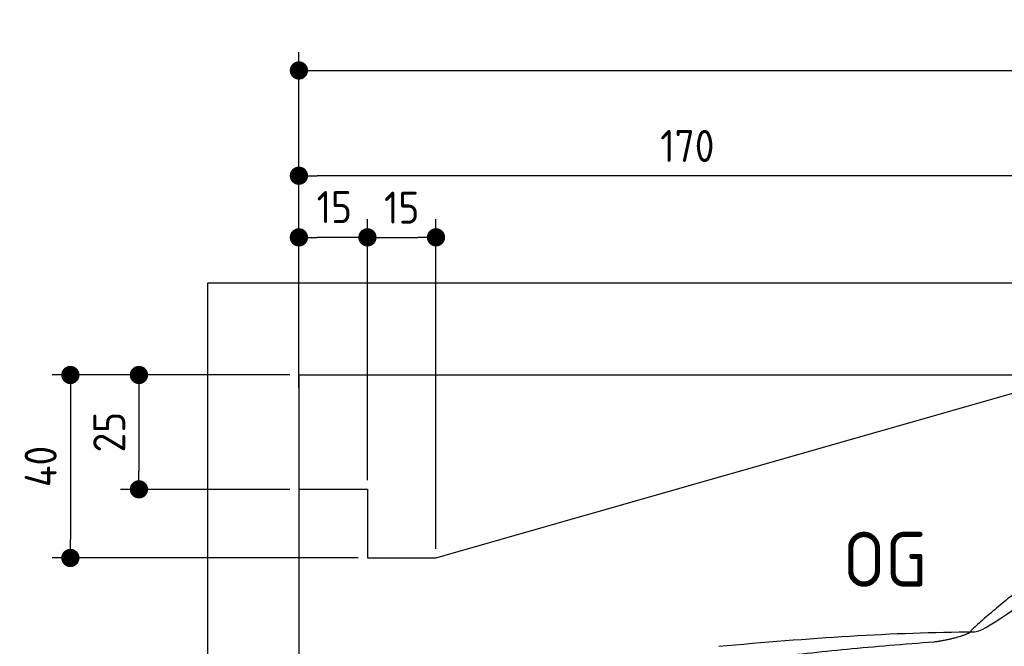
# Model space of a CAD drawing. Header units: millimetres. Extents: x -411 to 6777, y 0 to 7077.
# Tile 3 of 6: x -411 to 1744, y 5707 to 7077. Entities that reach past the tile are written whole.
import ezdxf

# ---------------------------------------------------------------- set-up
doc = ezdxf.new("R2010")
doc.units = ezdxf.units.MM
doc.layers.add('4', color=3, linetype='Continuous')
doc.layers.add('car', color=10, linetype='Continuous', lineweight=25)
doc.layers.add('Gebäude', color=7, linetype='Continuous', lineweight=25)
doc.styles.get("Standard").update_dxf_attribs({"font": 'ISOCP.SHX'})
doc.dimstyles.new('GEN-ISO', dxfattribs={"dimscale": 20, "dimtxt": 3.5, "dimasz": 2, "dimexe": 2, "dimexo": 1, "dimgap": 1.5, "dimtad": 1, "dimdec": 1, "dimlfac": 0.1, "dimdsep": 46, "dimtxsty": 'STANDARD', "dimblk": 'PUNKT', "dimcen": 2, "dimclrd": 256, "dimclre": 256, "dimclrt": 2, "dimadec": 0, "dimazin": 0, "dimtp": 0.1, "dimtm": 0.1, "dimtfac": 0.71, "dimtdec": 1, "dimtmove": 2, "dimatfit": 3, "dimldrblk": 'PUNKT', "dimfxl": 2, "dimtolj": 1, "dimarcsym": 0})

# ---------------------------------------------------------------- blocks, each defined once
blk = doc.blocks.new('PUNKT')
at = {"layer": '4', "color": 0, "linetype": 'ByBlock'}
blk.add_line((-0.5, 0), (-1, 0), dxfattribs=at)
at = {"layer": '4', "color": 0, "linetype": 'ByBlock', "const_width": 0.5}
blk.add_lwpolyline([(-0.25, 0, 1), (0.25, 0, 1)], format="xyb", close=True, dxfattribs=at)
blk = doc.blocks.new('*D71')
at = {"layer": '4', "lineweight": -2, "transparency": 16777216}
for p, q in [((200, 6320.9), (200, 7005.8)), ((5700, 6470.9), (5700, 7005.8)), ((240, 6965.8), (5660, 6965.8))]:
    blk.add_line(p, q, dxfattribs=at)
at = {"layer": 'Defpoints', "color": 0, "transparency": 16777216}
for p in [(5700, 6965.8), (5700, 6450.9), (200, 6300.9)]:
    blk.add_point(p, dxfattribs=at)
at = {"layer": '4', "lineweight": -2, "transparency": 16777216, "xscale": 40, "yscale": 40, "zscale": 40, "rotation": 180}
blk.add_blockref('PUNKT', (200, 6965.8), dxfattribs=at)
at = {"layer": '4', "lineweight": -2, "transparency": 16777216, "xscale": 40, "yscale": 40, "zscale": 40}
blk.add_blockref('PUNKT', (5700, 6965.8), dxfattribs=at)
at = {"layer": '4', "color": 2, "transparency": 16777216, "insert": (2950, 7030.8), "char_height": 70, "attachment_point": 5}
blk.add_mtext('550', dxfattribs=at)
blk = doc.blocks.new('Car')
at = {"layer": 'car'}
for points, degree in [([(1625.5, 5753.6), (1661.2, 5750.2), (1961.1, 6001.8), (2138.6, 6112.4)], 3), ([(1921.4, 6007.4), (1840.9, 5946.2), (1739.3, 5861.8), (1610.9, 5755.4), (1616.9, 5753.5)], 4), ([(1066.5, 5716.9), (1262.7, 5736.6), (1447.7, 5751.4), (1625.5, 5753.6)], 3), ([(1537.8, 5731), (1590.9, 5739.3), (1616.6, 5752.5)], 2), ([(725.4, 5595), (961.2, 5683.8), (1537.8, 5731)], 2)]:
    blk.add_open_spline(points, degree=degree, dxfattribs=at)
blk = doc.blocks.new('_Dot')
at = {"color": 0, "linetype": 'ByBlock', "lineweight": -2}
blk.add_line((-0.5, 0), (-1, 0), dxfattribs=at)
at = {"color": 0, "linetype": 'ByBlock', "const_width": 0.5}
blk.add_lwpolyline([(-0.25, 0, 1), (0.25, 0, 1)], format="xyb", close=True, dxfattribs=at)
blk = doc.blocks.new('*D77')
at = {"layer": '4', "lineweight": -2, "transparency": 16777216}
for p, q in [((200, 6270.9), (200, 6775.7)), ((1900, 6320), (1900, 6775.7)), ((1860, 6735.7), (240, 6735.7))]:
    blk.add_line(p, q, dxfattribs=at)
at = {"layer": 'Defpoints', "color": 0, "transparency": 16777216}
for p in [(200, 6735.7), (1900, 6300), (200, 6250.9)]:
    blk.add_point(p, dxfattribs=at)
at = {"layer": '4', "lineweight": -2, "transparency": 16777216, "xscale": 40, "yscale": 40, "zscale": 40, "rotation": 180}
blk.add_blockref('_Dot', (200, 6735.7), dxfattribs=at)
at = {"layer": '4', "lineweight": -2, "transparency": 16777216, "xscale": 40, "yscale": 40, "zscale": 40}
blk.add_blockref('_Dot', (1900, 6735.7), dxfattribs=at)
at = {"layer": '4', "color": 2, "transparency": 16777216, "insert": (1050, 6800.7), "char_height": 70, "attachment_point": 5}
blk.add_mtext('170', dxfattribs=at)
blk = doc.blocks.new('*D78')
at = {"layer": '4', "lineweight": -2, "transparency": 16777216}
for p, q in [((200, 6320), (200, 6640.9)), ((350, 6070), (350, 6640.9)), ((310, 6600.9), (240, 6600.9))]:
    blk.add_line(p, q, dxfattribs=at)
at = {"layer": 'Defpoints', "color": 0, "transparency": 16777216}
for p in [(200, 6600.9), (200, 6300), (350, 6050)]:
    blk.add_point(p, dxfattribs=at)
at = {"layer": '4', "lineweight": -2, "transparency": 16777216, "xscale": 40, "yscale": 40, "zscale": 40, "rotation": 180}
blk.add_blockref('_Dot', (200, 6600.9), dxfattribs=at)
at = {"layer": '4', "lineweight": -2, "transparency": 16777216, "xscale": 40, "yscale": 40, "zscale": 40}
blk.add_blockref('_Dot', (350, 6600.9), dxfattribs=at)
at = {"layer": '4', "color": 2, "transparency": 16777216, "insert": (277.5, 6667.1), "char_height": 70, "attachment_point": 5}
blk.add_mtext('15', dxfattribs=at)
blk = doc.blocks.new('*D79')
at = {"layer": '4', "lineweight": -2, "transparency": 16777216}
for p, q in [((180, 6300), (-340, 6300)), ((-300, 6260), (-300, 5940)), ((330, 5900), (-340, 5900))]:
    blk.add_line(p, q, dxfattribs=at)
at = {"layer": 'Defpoints', "color": 0, "transparency": 16777216}
for p in [(200, 6300), (-300, 5900), (350, 5900)]:
    blk.add_point(p, dxfattribs=at)
at = {"layer": '4', "lineweight": -2, "transparency": 16777216, "xscale": 40, "yscale": 40, "zscale": 40}
for p, rotation in [((-300, 6300), 90), ((-300, 5900), 270)]:
    blk.add_blockref('_Dot', p, dxfattribs=dict(at, rotation=rotation))
at = {"layer": '4', "color": 2, "transparency": 16777216, "insert": (-365, 6100), "char_height": 70, "attachment_point": 5, "rotation": 90}
blk.add_mtext('40', dxfattribs=at)
blk = doc.blocks.new('*D80')
at = {"layer": '4', "lineweight": -2, "transparency": 16777216}
for p, q in [((180, 6300), (-190, 6300)), ((-150, 6260), (-150, 6090)), ((180, 6050), (-190, 6050))]:
    blk.add_line(p, q, dxfattribs=at)
at = {"layer": 'Defpoints', "color": 0, "transparency": 16777216}
for p in [(200, 6300), (-150, 6050), (200, 6050)]:
    blk.add_point(p, dxfattribs=at)
at = {"layer": '4', "lineweight": -2, "transparency": 16777216, "xscale": 40, "yscale": 40, "zscale": 40}
for p, rotation in [((-150, 6300), 90), ((-150, 6050), 270)]:
    blk.add_blockref('_Dot', p, dxfattribs=dict(at, rotation=rotation))
at = {"layer": '4', "color": 2, "transparency": 16777216, "insert": (-215, 6175), "char_height": 70, "attachment_point": 5, "rotation": 90}
blk.add_mtext('25', dxfattribs=at)
blk = doc.blocks.new('*D81')
at = {"layer": '4', "lineweight": -2, "transparency": 16777216}
for p, q in [((350, 6070), (350, 6640.9)), ((500, 5920), (500, 6640.9)), ((390, 6600.9), (460, 6600.9))]:
    blk.add_line(p, q, dxfattribs=at)
at = {"layer": 'Defpoints', "color": 0, "transparency": 16777216}
for p in [(500, 6600.9), (350, 6050), (500, 5900)]:
    blk.add_point(p, dxfattribs=at)
at = {"layer": '4', "lineweight": -2, "transparency": 16777216, "xscale": 40, "yscale": 40, "zscale": 40, "rotation": 180}
blk.add_blockref('_Dot', (350, 6600.9), dxfattribs=at)
at = {"layer": '4', "lineweight": -2, "transparency": 16777216, "xscale": 40, "yscale": 40, "zscale": 40}
blk.add_blockref('_Dot', (500, 6600.9), dxfattribs=at)
at = {"layer": '4', "color": 2, "transparency": 16777216, "insert": (425, 6665.9), "char_height": 70, "attachment_point": 5}
blk.add_mtext('15', dxfattribs=at)
blk = doc.blocks.new('Gebäude_390_GT220')
for p, q in [((13637.8, 6363), (7737.8, 6363)), ((7737.8, 6363), (7737.8, -137.5)), ((7937.8, 6162.5), (13437.8, 6162.5)), ((7937.8, 6162.5), (7937.8, 62.5)), ((8237.8, 5762.5), (9637.8, 6162.5)), ((7937.8, 5912.5), (8087.8, 5912.5)), ((8087.8, 5912.5), (8087.8, 5762.5)), ((8087.8, 5762.5), (8237.8, 5762.5))]:
    blk.add_line(p, q)

msp = doc.modelspace()

# ---------------------------------------------------------------- block references
at = {"layer": 'car', "rotation": 359.4752422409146}
msp.add_blockref('Car', (0, 0), dxfattribs=at)
at = {"layer": 'Gebäude'}
msp.add_blockref('Gebäude_390_GT220', (-7737.85, 137.54), dxfattribs=at)

# ---------------------------------------------------------------- texts
msp.add_text('OG', height=120).set_placement((1390.46, 5837))

# ---------------------------------------------------------------- dimensions: what is measured, and where the dimension line sits
at = {"layer": '4'}
for base, p1, p2, override, picture, middle in [((5700, 6965.8), (200, 6300.88), (5700, 6450.88), {"dimtdec": 3, "dimtolj": 0}, '*D71', (2950, 7030.8)), ((200, 6735.7), (1900, 6300), (200, 6250.88), {"dimblk1": 'Dot', "dimblk2": 'Dot', "dimsah": 1, "dimtdec": 3, "dimtolj": 0}, '*D77', (1050, 6800.7)), ((500, 6600.88), (350, 6050), (500, 5900), {"dimblk1": 'Dot', "dimblk2": 'Dot', "dimsah": 1, "dimtdec": 3, "dimtolj": 0}, '*D81', (425, 6665.88))]:
    dim = msp.add_linear_dim(base=base, p1=p1, p2=p2, dimstyle='GEN-ISO', override=override, dxfattribs=at)
    dim.commit()
    dim.dimension.update_dxf_attribs({"geometry": picture, "text_midpoint": middle})
dim = msp.add_linear_dim(base=(200, 6600.88), p1=(350, 6050), p2=(200, 6300), dimstyle='GEN-ISO', override={"dimblk1": 'Dot', "dimblk2": 'Dot', "dimsah": 1, "dimtdec": 3, "dimtolj": 0}, dxfattribs=at)
dim.commit()
dim.dimension.update_dxf_attribs({"geometry": '*D78', "text_midpoint": (277.46, 6667.1), "dimtype": 160})
for base, p2, picture, middle in [((-300, 5900), (350, 5900), '*D79', (-365, 6100)), ((-150, 6050), (200, 6050), '*D80', (-215.01, 6175))]:
    dim = msp.add_linear_dim(base=base, p1=(200, 6300), p2=p2, angle=90, dimstyle='GEN-ISO', override={"dimblk1": 'Dot', "dimblk2": 'Dot', "dimsah": 1, "dimtdec": 3, "dimtolj": 0}, dxfattribs=at)
    dim.commit()
    dim.dimension.update_dxf_attribs({"geometry": picture, "text_midpoint": middle})

doc.saveas('drawing.dxf')
